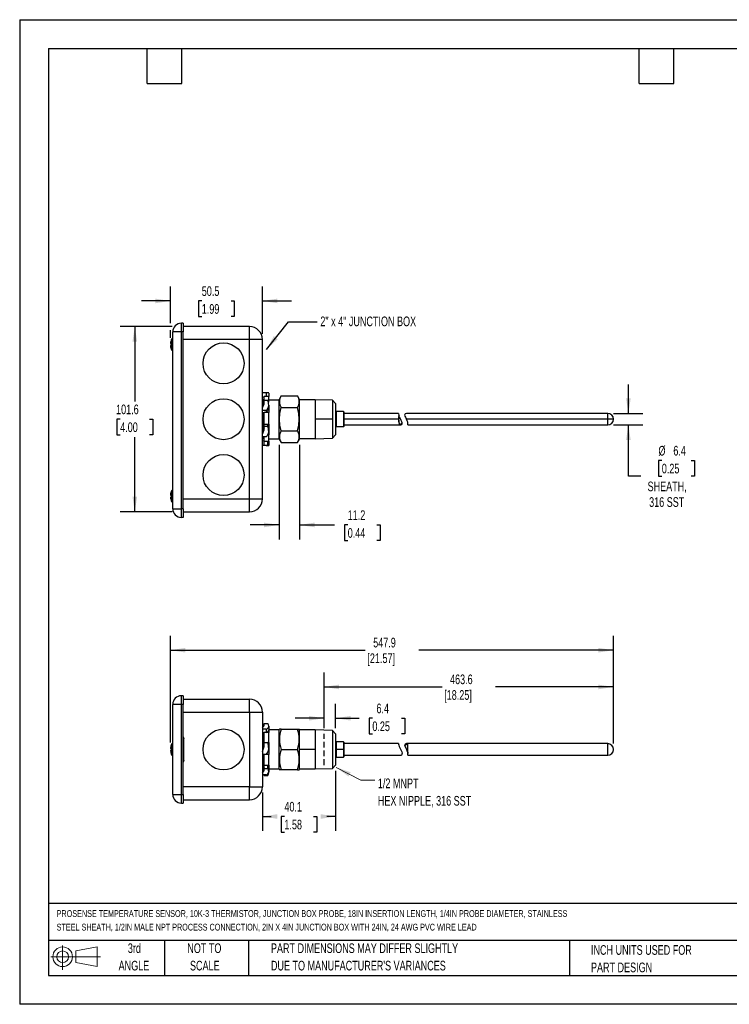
# Model space of a CAD drawing. Header units: millimetres. Extents: x 0 to 699, y 0 to 540.
# Tile 1 of 2: x 0 to 389, y 0 to 540. Entities that reach past the tile are written whole.
import ezdxf

# ---------------------------------------------------------------- set-up
doc = ezdxf.new("R2010")
doc.units = ezdxf.units.MM
doc.header["$LTSCALE"] = 2.5
doc.linetypes.add('CENTERX2', pattern=[20.32, 12.7, -2.54, 2.54, -2.54])
doc.linetypes.add('HIDDEN', pattern=[1.905, 1.27, -0.635])
doc.layers.add('DIMENSIONS', color=140, linetype='Continuous', lineweight=25)
doc.layers.add('TEXT', color=140, linetype='Continuous', lineweight=25)
doc.layers.add('HIDDEN', color=102, linetype='HIDDEN')
doc.layers.add('SLD-DEFPOINTS', color=7, linetype='Continuous')
doc.styles.add('SLDTEXTSTYLE0', font='TXT', dxfattribs={"width": 0.7})
doc.dimstyles.new('SLDDIMSTYLE0', dxfattribs={"dimtxt": 0.18, "dimasz": 8.255, "dimexe": 0, "dimexo": 0.0625, "dimgap": 0, "dimtad": 0, "dimtih": 1, "dimtoh": 1, "dimdec": 0, "dimrnd": 1e-09, "dimzin": 0, "dimdsep": 46, "dimtxsty": 'Standard', "dimsah": 1, "dimcen": 0.09, "dimadec": 0, "dimazin": 0, "dimtfac": 8.255, "dimtdec": 0, "dimtofl": 0, "dimtmove": 0, "dimatfit": 3, "dimfxl": 0, "dimfrac": 2, "dimtolj": 1, "dimtzin": 0, "dimarcsym": 0})
doc.dimstyles.new('SLDDIMSTYLE1', dxfattribs={"dimtxt": 5.39502, "dimasz": 8.255, "dimexe": 0, "dimexo": 0.0625, "dimgap": 1.348755, "dimtad": 0, "dimtih": 1, "dimtoh": 1, "dimdec": 1, "dimrnd": 1e-09, "dimzin": 12, "dimdsep": 46, "dimtxsty": 'SLDTEXTSTYLE0', "dimsah": 1, "dimcen": 0.09, "dimadec": 0, "dimazin": 3, "dimtfac": 1, "dimtdec": 1, "dimtofl": 0, "dimtmove": 0, "dimatfit": 3, "dimfxl": 0, "dimfrac": 2, "dimtolj": 1, "dimtzin": 12, "dimarcsym": 0})
doc.dimstyles.new('SLDDIMSTYLE2', dxfattribs={"dimtxt": 5.39502, "dimasz": 8.255, "dimexe": 0, "dimexo": 0.0625, "dimgap": 1.348755, "dimtad": 0, "dimtih": 1, "dimtoh": 1, "dimdec": 1, "dimrnd": 1e-09, "dimzin": 12, "dimdsep": 46, "dimtxsty": 'SLDTEXTSTYLE0', "dimsah": 1, "dimcen": 0.09, "dimadec": 0, "dimazin": 3, "dimtfac": 1, "dimtdec": 1, "dimtmove": 0, "dimatfit": 0, "dimfxl": 0, "dimfrac": 2, "dimtolj": 1, "dimtzin": 12, "dimarcsym": 0})

# ---------------------------------------------------------------- blocks, each defined once
blk = doc.blocks.new('Block11')
at = {"color": 7, "linetype": 'Continuous', "lineweight": 18}
for p, q in [((6.47, 13.28), (6.47, 0)), ((13.7, 10.42), (25.44, 12.58)), ((25.44, 12.58), (25.44, 1.83)), ((0, 7.2), (27.18, 7.2)), ((13.7, 3.99), (13.7, 10.42)), ((13.7, 3.99), (25.44, 1.83))]:
    blk.add_line(p, q, dxfattribs=at)
for radius in [5.38, 3.21]:
    blk.add_circle((6.47, 7.2), radius, dxfattribs=at)
blk = doc.blocks.new('Block12')
at = {"layer": 'SLD-DEFPOINTS'}
blk.add_blockref('Block11', (0, 0), dxfattribs=at)
blk = doc.blocks.new('SW_NOTE_0')
at = {"layer": 'TEXT', "color": 0, "linetype": 'CENTERX2', "lineweight": 18, "char_height": 3.70642, "attachment_point": 1, "style": 'SLDTEXTSTYLE0'}
for s, insert in [('PROSENSE TEMPERATURE SENSOR, 10K-3 THERMISTOR, JUNCTION BOX PROBE, 18IN INSERTION LENGTH, 1/4IN PROBE DIAMETER, STAINLESS', (0, 4.78)), ('STEEL SHEATH, 1/2IN MALE NPT PROCESS CONNECTION, 2IN X 4IN JUNCTION BOX WITH 24IN, 24 AWG PVC WIRE LEAD', (0, -2.68))]:
    blk.add_mtext(s, dxfattribs=dict(at, insert=insert))
blk = doc.blocks.new('SW_NOTE_0_3')
at = {"layer": 'TEXT', "color": 0, "linetype": 'CENTERX2', "lineweight": 18, "char_height": 5.2917, "attachment_point": 1, "style": 'SLDTEXTSTYLE0'}
for s, insert in [('PART DIMENSIONS MAY DIFFER SLIGHTLY', (0, 6.82)), ("DUE TO MANUFACTURER'S VARIANCES", (0, -2.73))]:
    blk.add_mtext(s, dxfattribs=dict(at, insert=insert))
blk = doc.blocks.new('SW_NOTE_0_4')
at = {"layer": 'TEXT', "color": 0, "linetype": 'CENTERX2', "lineweight": 18, "char_height": 5.292, "attachment_point": 2, "style": 'SLDTEXTSTYLE0'}
for s, insert in [('NOT TO', (13.15, 6.82)), ('SCALE', (13.39, -2.73))]:
    blk.add_mtext(s, dxfattribs=dict(at, insert=insert))
blk = doc.blocks.new('SW_NOTE_0_5')
at = {"layer": 'TEXT', "color": 0, "linetype": 'CENTERX2', "lineweight": 18, "char_height": 5.292, "attachment_point": 2, "style": 'SLDTEXTSTYLE0'}
for s, insert in [('3rd', (5.79, 6.82)), ('ANGLE', (5.54, -2.73))]:
    blk.add_mtext(s, dxfattribs=dict(at, insert=insert))
blk = doc.blocks.new('SW_NOTE_0_6')
at = {"layer": 'TEXT', "color": 0, "linetype": 'CENTERX2', "lineweight": 18, "char_height": 5.2917, "attachment_point": 1, "style": 'SLDTEXTSTYLE0'}
for s, insert in [('INCH UNITS USED FOR', (0, 6.82)), ('PART DESIGN', (0, -2.73))]:
    blk.add_mtext(s, dxfattribs=dict(at, insert=insert))
blk = doc.blocks.new('_D_4')
at = {"layer": 'DIMENSIONS'}
for p, q in [((166.92, 151.43), (166.92, 181.91)), ((325.67, 142.89), (325.67, 181.91)), ((166.92, 173.98), (231.62, 173.98)), ((325.67, 173.98), (260.97, 173.98))]:
    blk.add_line(p, q, dxfattribs=at)
for points in [[(166.92, 173.98), (175.17, 172.71), (175.17, 175.25)], [(325.67, 173.98), (317.41, 175.25), (317.41, 172.71)]]:
    blk.add_solid(points, dxfattribs=at)
at = {"layer": 'DIMENSIONS', "char_height": 5.292, "attachment_point": 1, "style": 'SLDTEXTSTYLE0'}
for s, insert in [('463.6', (236.03, 180.8)), ('[18.25]', (232.83, 172.22))]:
    blk.add_mtext(s, dxfattribs=dict(at, insert=insert))
blk = doc.blocks.new('_D_5')
at = {"layer": 'DIMENSIONS'}
for p, q in [((166.92, 151.43), (166.92, 164.76)), ((173.27, 151.43), (173.27, 164.76)), ((166.92, 156.82), (151.04, 156.82)), ((173.27, 156.82), (186.11, 156.82)), ((193.42, 156.82), (191.61, 156.82)), ((191.61, 156.82), (191.61, 148.25)), ((209.46, 156.82), (211.27, 156.82)), ((211.27, 156.82), (211.27, 148.25)), ((191.61, 148.25), (193.42, 148.25)), ((211.27, 148.25), (209.46, 148.25))]:
    blk.add_line(p, q, dxfattribs=at)
for points in [[(166.92, 156.82), (158.66, 158.09), (158.66, 155.55)], [(173.27, 156.82), (181.52, 155.55), (181.52, 158.09)]]:
    blk.add_solid(points, dxfattribs=at)
at = {"layer": 'DIMENSIONS', "char_height": 5.292, "attachment_point": 1, "style": 'SLDTEXTSTYLE0'}
for s, insert in [('6.4', (195.67, 164.85)), ('0.25', (193.42, 155.07))]:
    blk.add_mtext(s, dxfattribs=dict(at, insert=insert))
blk = doc.blocks.new('_D_6')
at = {"layer": 'DIMENSIONS'}
for p, q in [((82.64, 143.47), (82.64, 202.06)), ((325.67, 142.89), (325.67, 202.06)), ((82.64, 194.12), (189.48, 194.12)), ((325.67, 194.12), (218.83, 194.12))]:
    blk.add_line(p, q, dxfattribs=at)
for points in [[(82.64, 194.12), (90.89, 192.85), (90.89, 195.39)], [(325.67, 194.12), (317.41, 195.39), (317.41, 192.85)]]:
    blk.add_solid(points, dxfattribs=at)
at = {"layer": 'DIMENSIONS', "char_height": 5.292, "attachment_point": 1, "style": 'SLDTEXTSTYLE0'}
for s, insert in [('547.9', (193.89, 200.94)), ('[21.57]', (190.69, 192.37))]:
    blk.add_mtext(s, dxfattribs=dict(at, insert=insert))
blk = doc.blocks.new('_D_7')
at = {"layer": 'DIMENSIONS'}
for p, q in [((173.27, 128.01), (173.27, 95.02)), ((133.14, 116.1), (133.14, 95.02)), ((133.14, 102.96), (137.88, 102.96)), ((145.19, 102.96), (143.38, 102.96)), ((143.38, 102.96), (143.38, 94.38)), ((161.22, 102.96), (163.03, 102.96)), ((163.03, 102.96), (163.03, 94.38)), ((173.27, 102.96), (168.53, 102.96)), ((143.38, 94.38), (145.19, 94.38)), ((163.03, 94.38), (161.22, 94.38))]:
    blk.add_line(p, q, dxfattribs=at)
for points in [[(133.14, 102.96), (141.39, 101.69), (141.39, 104.23)], [(173.27, 102.96), (165.01, 104.23), (165.01, 101.69)]]:
    blk.add_solid(points, dxfattribs=at)
at = {"layer": 'DIMENSIONS', "char_height": 5.292, "attachment_point": 1, "style": 'SLDTEXTSTYLE0'}
for s, insert in [('40.1', (145.19, 110.99)), ('1.58', (145.19, 101.2))]:
    blk.add_mtext(s, dxfattribs=dict(at, insert=insert))
blk = doc.blocks.new('SW_NOTE_0_7')
at = {"layer": 'TEXT', "color": 0, "linetype": 'CENTERX2', "lineweight": 18, "attachment_point": 1, "style": 'SLDTEXTSTYLE0'}
for s, insert, char_height in [('1/2 MNPT', (1.65, 0.98), 5.292), ('HEX NIPPLE, 316 SST', (1.65, -8.58), 5.2917)]:
    blk.add_mtext(s, dxfattribs=dict(at, insert=insert, char_height=char_height))
blk = doc.blocks.new('_D_8')
at = {"layer": 'DIMENSIONS'}
for p, q in [((142.28, 306.72), (142.28, 254.85)), ((153.46, 306.72), (153.46, 254.85)), ((142.28, 262.79), (126.41, 262.79)), ((153.46, 262.79), (172.6, 262.79)), ((179.91, 262.79), (178.1, 262.79)), ((178.1, 262.79), (178.1, 254.21)), ((195.94, 262.79), (197.75, 262.79)), ((197.75, 262.79), (197.75, 254.21)), ((178.1, 254.21), (179.91, 254.21)), ((197.75, 254.21), (195.94, 254.21))]:
    blk.add_line(p, q, dxfattribs=at)
for points in [[(142.28, 262.79), (134.03, 264.06), (134.03, 261.52)], [(153.46, 262.79), (161.71, 261.52), (161.71, 264.06)]]:
    blk.add_solid(points, dxfattribs=at)
at = {"layer": 'DIMENSIONS', "char_height": 5.292, "attachment_point": 1, "style": 'SLDTEXTSTYLE0'}
for s, insert in [('11.2', (179.91, 270.81)), ('0.44', (179.91, 261.03))]:
    blk.add_mtext(s, dxfattribs=dict(at, insert=insert))
blk = doc.blocks.new('_D_9')
at = {"layer": 'DIMENSIONS'}
for p, q in [((333.84, 323.93), (333.84, 339.8)), ((325.67, 323.93), (341.78, 323.93)), ((325.67, 317.58), (341.78, 317.58)), ((333.84, 289.53), (333.84, 317.58)), ((352.17, 298.1), (350.36, 298.1)), ((350.36, 298.1), (350.36, 289.53)), ((368.2, 298.1), (370.01, 298.1)), ((370.01, 298.1), (370.01, 289.53)), ((340.75, 289.53), (333.84, 289.53)), ((350.36, 289.53), (352.17, 289.53)), ((370.01, 289.53), (368.2, 289.53))]:
    blk.add_line(p, q, dxfattribs=at)
for points in [[(333.84, 323.93), (335.11, 332.18), (332.57, 332.18)], [(333.84, 317.58), (332.57, 309.32), (335.11, 309.32)]]:
    blk.add_solid(points, dxfattribs=at)
at = {"layer": 'DIMENSIONS', "char_height": 5.292, "attachment_point": 1, "style": 'SLDTEXTSTYLE0'}
for s, insert in [('%%c', (350.34, 306.13)), ('6.4', (358.49, 306.13)), ('0.25', (352.17, 296.35)), ('SHEATH,', (344.37, 286.56)), ('316 SST', (345.22, 277.99))]:
    blk.add_mtext(s, dxfattribs=dict(at, insert=insert))
blk = doc.blocks.new('_D_10')
at = {"layer": 'DIMENSIONS'}
for p, q in [((82.64, 373.46), (82.64, 393.52)), ((133.14, 367.61), (133.14, 393.52)), ((82.64, 385.58), (66.76, 385.58)), ((99.87, 385.58), (98.06, 385.58)), ((98.06, 385.58), (98.06, 377.01)), ((115.9, 385.58), (117.72, 385.58)), ((117.72, 385.58), (117.72, 377.01)), ((133.14, 385.58), (149.01, 385.58)), ((98.06, 377.01), (99.87, 377.01)), ((117.72, 377.01), (115.9, 377.01)), ((82.64, 365.39), (82.64, 369.65))]:
    blk.add_line(p, q, dxfattribs=at)
for points in [[(82.64, 385.58), (74.38, 386.85), (74.38, 384.31)], [(133.14, 385.58), (141.39, 384.31), (141.39, 386.85)]]:
    blk.add_solid(points, dxfattribs=at)
at = {"layer": 'DIMENSIONS', "char_height": 5.292, "attachment_point": 1, "style": 'SLDTEXTSTYLE0'}
for s, insert in [('50.5', (99.87, 393.61)), ('1.99', (99.87, 383.83))]:
    blk.add_mtext(s, dxfattribs=dict(at, insert=insert))
blk = doc.blocks.new('_D_11')
at = {"layer": 'DIMENSIONS'}
for p, q in [((83.61, 371.55), (55.2, 371.55)), ((63.14, 371.55), (63.14, 330.53)), ((55.13, 320.75), (53.31, 320.75)), ((53.31, 320.75), (53.31, 312.18)), ((71.16, 320.75), (72.97, 320.75)), ((72.97, 320.75), (72.97, 312.18)), ((53.31, 312.18), (55.13, 312.18)), ((63.14, 269.95), (63.14, 310.97)), ((72.97, 312.18), (71.16, 312.18)), ((83.61, 269.95), (55.2, 269.95))]:
    blk.add_line(p, q, dxfattribs=at)
for points in [[(63.14, 371.55), (61.87, 363.3), (64.41, 363.3)], [(63.14, 269.95), (64.41, 278.21), (61.87, 278.21)]]:
    blk.add_solid(points, dxfattribs=at)
at = {"layer": 'DIMENSIONS', "char_height": 5.292, "attachment_point": 1, "style": 'SLDTEXTSTYLE0'}
for s, insert in [('101.6', (52.88, 328.78)), ('4.00', (55.13, 319))]:
    blk.add_mtext(s, dxfattribs=dict(at, insert=insert))

msp = doc.modelspace()

# ---------------------------------------------------------------- linework, layer by layer
at = {"color": 7, "linetype": 'Continuous'}
for p, q in [((0.01, 539.76), (0.01, 0.01)), ((0.01, 539.76), (698.51, 539.76)), ((698.51, 0.01), (0.01, 0.01))]:
    msp.add_line(p, q, dxfattribs=at)
for p, q in [((88.69, 368.63), (88.69, 373.33)), ((89.58, 373.33), (88.69, 373.33)), ((89.58, 373.33), (89.58, 368.63)), ((88.69, 368.63), (83.99, 368.63)), ((83.99, 271.6), (83.99, 368.63)), ((89.58, 368.63), (88.69, 368.63)), ((88.69, 271.6), (88.69, 368.63)), ((126.03, 371.55), (89.58, 371.55)), ((89.58, 271.6), (89.58, 368.63)), ((126.03, 364.44), (126.03, 371.55)), ((82.64, 362.22), (83.23, 362.22)), ((83.23, 364.54), (83.23, 364.6)), ((83.23, 364.54), (83.23, 362.22)), ((83.23, 361.65), (83.23, 362.22)), ((83.23, 361.07), (83.23, 361.65)), ((83.23, 361.65), (83.99, 361.65)), ((126.03, 364.44), (89.58, 364.44)), ((133.14, 364.44), (126.03, 364.44)), ((126.03, 277.06), (126.03, 364.44)), ((133.14, 277.06), (133.14, 364.44)), ((83.23, 361.07), (82.64, 361.07)), ((83.23, 361.07), (83.23, 358.75)), ((83.23, 358.69), (83.23, 358.75)), ((135.2, 335.23), (133.14, 335.23)), ((135.2, 335.23), (135.2, 333.13)), ((136.57, 335.11), (136.57, 333.13)), ((134.1, 332.81), (133.14, 332.81)), ((134.1, 332.64), (133.14, 332.75)), ((133.7, 331.42), (133.14, 331.4)), ((133.7, 328.27), (133.7, 331.42)), ((133.7, 331.42), (134.1, 331.42)), ((135.2, 333.13), (134.1, 333.13)), ((134.1, 331.22), (134.1, 333.13)), ((134.1, 331.22), (136.11, 331.22)), ((134.1, 329.24), (134.1, 331.22)), ((136.57, 333.13), (135.2, 333.13)), ((136.57, 330.09), (136.39, 330.09)), ((136.39, 330.09), (136.57, 330.09)), ((136.57, 330.09), (136.57, 333.13)), ((136.57, 331.42), (142.28, 331.42)), ((136.57, 330.09), (136.57, 330.09)), ((143.42, 333.58), (142.28, 331.61)), ((142.28, 320.75), (142.28, 331.61)), ((143.42, 333.58), (152.32, 333.58)), ((153.46, 331.61), (152.32, 333.58)), ((153.46, 320.75), (153.46, 331.61)), ((162.04, 331.42), (153.46, 331.42)), ((171.49, 331.12), (162.04, 331.42)), ((162.04, 331.42), (162.04, 320.75)), ((173.27, 329.29), (171.49, 331.12)), ((171.49, 331.12), (171.49, 320.75)), ((173.27, 329.29), (173.27, 312.21)), ((133.14, 326.94), (134.1, 329.24)), ((135.2, 325.61), (133.14, 325.61)), ((134.1, 324.31), (133.14, 324.31)), ((133.7, 320.75), (133.7, 324.31)), ((135.2, 324.49), (134.1, 324.49)), ((134.1, 317.97), (134.1, 324.49)), ((135.2, 325.61), (135.2, 324.49)), ((136.57, 324.49), (135.2, 324.49)), ((136.57, 328.41), (136.57, 328.23)), ((136.57, 328.23), (136.57, 327.1)), ((136.57, 327.1), (136.57, 324.49)), ((136.57, 317.97), (136.57, 324.49)), ((143.42, 327.17), (152.32, 327.17)), ((177.59, 324.94), (173.65, 324.94)), ((173.65, 324.94), (173.65, 316.56)), ((177.71, 324.82), (177.59, 324.94)), ((177.59, 324.94), (177.59, 316.56)), ((177.71, 324.82), (177.71, 316.69)), ((207.81, 323.93), (177.71, 323.93)), ((322.49, 323.93), (212.11, 323.93)), ((322.49, 320.75), (322.49, 323.93)), ((133.7, 320.75), (133.14, 320.75)), ((133.7, 315.04), (133.7, 320.75)), ((142.28, 309.89), (142.28, 320.75)), ((142.43, 320.75), (142.28, 320.75)), ((153.46, 320.75), (153.31, 320.75)), ((153.46, 309.89), (153.46, 320.75)), ((162.04, 320.75), (162.04, 310.08)), ((171.49, 320.75), (162.04, 320.75)), ((171.49, 320.75), (171.49, 310.38)), ((207.81, 320.75), (177.71, 320.75)), ((208.06, 322.64), (207.94, 323)), ((209.74, 318.51), (209.69, 318.87)), ((322.49, 320.75), (212.11, 320.75)), ((325.67, 320.75), (322.49, 320.75)), ((322.49, 317.58), (322.49, 320.75)), ((134.1, 316.06), (133.14, 313.65)), ((133.14, 312.52), (134.1, 314.92)), ((134.1, 317.97), (136.11, 317.97)), ((134.1, 316.99), (134.1, 317.97)), ((134.1, 316.99), (136.11, 316.99)), ((134.1, 314.92), (134.1, 316.99)), ((136.11, 316.99), (136.11, 317.97)), ((136.11, 317.97), (136.57, 317.97)), ((136.57, 317.97), (136.57, 315.04)), ((136.57, 315.04), (136.57, 314.06)), ((136.57, 314.06), (136.57, 313.87)), ((136.57, 313.87), (136.57, 312.11)), ((143.42, 314.34), (152.32, 314.34)), ((177.59, 316.56), (173.65, 316.56)), ((177.71, 316.69), (177.59, 316.56)), ((177.71, 317.58), (208.94, 317.58)), ((212.85, 317.58), (322.49, 317.58)), ((135.2, 311.13), (133.14, 311.13)), ((133.14, 310.1), (133.7, 310.08)), ((134.1, 308.86), (133.14, 308.76)), ((133.7, 310.08), (133.7, 311.13)), ((133.7, 310.08), (134.1, 310.08)), ((134.1, 308.63), (134.1, 311.13)), ((134.1, 308.63), (136.11, 308.63)), ((134.1, 306.52), (134.1, 308.63)), ((136.04, 312.11), (136.57, 312.11)), ((136.57, 312.11), (136.04, 312.11)), ((136.11, 308.63), (136.57, 308.63)), ((136.11, 306.52), (136.11, 308.63)), ((136.57, 312.11), (136.57, 312.11)), ((136.57, 308.63), (136.57, 312.11)), ((136.57, 310.08), (142.28, 310.08)), ((136.57, 308.63), (136.57, 308.51)), ((136.57, 308.51), (136.57, 306.4)), ((142.28, 309.89), (143.42, 307.92)), ((143.42, 307.92), (152.32, 307.92)), ((152.32, 307.92), (153.46, 309.89)), ((162.04, 310.08), (153.46, 310.08)), ((162.04, 310.08), (171.49, 310.38)), ((171.49, 310.38), (173.27, 312.21)), ((133.14, 306.33), (134.1, 306.44)), ((135.2, 306.27), (133.14, 306.27)), ((134.1, 306.52), (136.11, 306.52)), ((134.1, 306.44), (134.1, 306.52)), ((136.57, 306.4), (136.57, 306.39)), ((83.23, 281.54), (83.23, 281.49)), ((83.23, 281.49), (83.23, 279.16)), ((82.64, 279.16), (83.23, 279.16)), ((83.23, 278.02), (82.64, 278.02)), ((83.23, 279.16), (83.23, 278.59)), ((83.23, 278.59), (83.99, 278.59)), ((83.23, 278.59), (83.23, 278.02)), ((83.23, 278.02), (83.23, 275.69)), ((83.23, 275.69), (83.23, 275.63)), ((89.58, 277.06), (126.03, 277.06)), ((126.03, 277.06), (133.14, 277.06)), ((126.03, 269.95), (126.03, 277.06)), ((83.99, 271.6), (88.69, 271.6)), ((89.58, 271.6), (88.69, 271.6)), ((88.69, 266.9), (88.69, 271.6)), ((89.58, 271.6), (89.58, 266.9)), ((89.58, 269.95), (126.03, 269.95)), ((89.58, 266.9), (88.69, 266.9)), ((88.69, 164.42), (88.69, 169.12)), ((89.58, 169.12), (88.69, 169.12)), ((89.58, 169.12), (89.58, 164.42)), ((88.69, 164.42), (83.99, 164.42)), ((83.99, 115.02), (83.99, 164.42)), ((88.69, 115.02), (88.69, 164.42)), ((89.58, 164.42), (88.69, 164.42)), ((89.58, 167.28), (126.03, 167.28)), ((89.58, 115.02), (89.58, 164.42)), ((126.03, 160.17), (126.03, 167.28)), ((89.58, 160.17), (126.03, 160.17)), ((126.03, 160.17), (126.03, 119.27)), ((126.03, 160.17), (133.14, 160.17)), ((133.14, 160.17), (133.14, 119.27)), ((134.1, 153.64), (133.14, 153.64)), ((133.14, 151.61), (134.1, 152.88)), ((134.1, 153.98), (136.11, 153.98)), ((134.1, 152.88), (134.1, 153.98)), ((136.57, 152.43), (136.57, 152.33)), ((136.57, 152.33), (136.57, 150.46)), ((89.96, 145.99), (89.96, 145.75)), ((89.96, 133.69), (89.96, 145.75)), ((135.2, 150.88), (133.14, 150.88)), ((134.1, 148.74), (133.14, 148.74)), ((133.7, 140.11), (133.7, 148.74)), ((135.2, 149.02), (134.1, 149.02)), ((134.1, 143.51), (134.1, 149.02)), ((135.2, 150.88), (135.2, 149.02)), ((136.57, 149.02), (135.2, 149.02)), ((136.57, 150.46), (136.57, 149.02)), ((142.28, 150.39), (136.57, 150.39)), ((136.57, 143.51), (136.57, 149.02)), ((142.43, 150.83), (142.28, 150.58)), ((142.28, 128.86), (142.28, 150.58)), ((143.42, 150.83), (152.32, 150.83)), ((152.32, 150.83), (153.31, 150.83)), ((153.46, 150.58), (153.31, 150.83)), ((153.46, 128.86), (153.46, 150.58)), ((162.04, 150.39), (153.46, 150.39)), ((162.04, 150.39), (162.04, 139.72)), ((171.49, 150.09), (162.04, 150.39)), ((173.27, 148.26), (171.49, 150.09)), ((171.49, 150.09), (171.49, 129.35)), ((173.27, 148.26), (173.27, 131.18)), ((83.23, 142.67), (83.23, 142.62)), ((83.23, 142.62), (83.23, 140.29)), ((133.14, 138.53), (134.1, 141.26)), ((134.1, 141.26), (134.1, 143.59)), ((134.1, 143.59), (136.11, 143.59)), ((136.57, 143.51), (136.13, 143.51)), ((136.13, 143.51), (136.57, 143.51)), ((136.57, 143.51), (136.57, 140.28)), ((136.57, 143.51), (136.57, 143.51)), ((177.59, 143.91), (173.65, 143.91)), ((173.65, 143.91), (173.65, 139.72)), ((177.71, 143.78), (177.59, 143.91)), ((177.59, 143.91), (177.59, 139.72)), ((177.71, 143.78), (177.71, 139.72)), ((207.81, 142.89), (177.71, 142.89)), ((211.23, 141.61), (211.12, 141.96)), ((322.49, 142.89), (212.11, 142.89)), ((322.49, 136.54), (322.49, 142.89)), ((82.64, 140.29), (83.23, 140.29)), ((83.23, 139.15), (82.64, 139.15)), ((83.23, 140.29), (83.23, 139.15)), ((83.23, 139.15), (83.23, 136.82)), ((83.23, 136.82), (83.23, 136.77)), ((135.2, 136.97), (133.14, 136.97)), ((134.1, 136.87), (133.14, 136.87)), ((133.7, 129.53), (133.7, 136.87)), ((135.2, 136.89), (134.1, 136.89)), ((134.1, 131.12), (134.1, 136.89)), ((135.2, 136.97), (135.2, 136.89)), ((136.57, 136.89), (135.2, 136.89)), ((136.57, 140.28), (136.57, 140.06)), ((136.57, 140.06), (136.57, 139.98)), ((136.57, 139.98), (136.57, 136.89)), ((136.57, 131.12), (136.57, 136.89)), ((143.42, 139.72), (152.32, 139.72)), ((162.04, 139.72), (153.46, 139.72)), ((162.04, 139.72), (162.04, 129.05)), ((173.65, 139.72), (173.27, 139.72)), ((177.59, 139.72), (173.65, 139.72)), ((173.65, 139.72), (173.65, 135.53)), ((173.65, 135.53), (177.59, 135.53)), ((177.59, 139.72), (177.59, 135.53)), ((177.71, 139.72), (177.59, 139.72)), ((177.59, 135.53), (177.71, 135.66)), ((177.71, 139.72), (177.71, 135.66)), ((177.71, 136.54), (208.93, 136.54)), ((212.92, 137.47), (212.86, 137.83)), ((212.86, 136.54), (322.49, 136.54)), ((89.96, 133.69), (89.96, 133.45)), ((134.1, 130.14), (133.14, 128.69)), ((134.1, 131.12), (136.11, 131.12)), ((134.1, 129.33), (134.1, 131.12)), ((136.11, 131.12), (136.57, 131.12)), ((136.11, 129.33), (136.11, 131.12)), ((136.57, 131.12), (136.57, 129.35)), ((173.27, 131.18), (171.49, 129.35)), ((133.14, 129.07), (133.38, 129.06)), ((133.14, 126.64), (134.1, 128.09)), ((135.2, 125.8), (133.14, 125.8)), ((134.1, 129.33), (136.11, 129.33)), ((134.1, 128.09), (134.1, 129.33)), ((134.1, 125.46), (134.1, 125.8)), ((134.1, 125.46), (136.11, 125.46)), ((136.11, 125.46), (136.11, 126.47)), ((136.47, 127.02), (136.57, 127.02)), ((136.57, 129.35), (136.57, 127.57)), ((136.57, 129.05), (142.28, 129.05)), ((136.57, 127.57), (136.57, 127.45)), ((136.57, 127.02), (136.57, 127.01)), ((142.28, 128.86), (142.43, 128.61)), ((143.42, 128.61), (142.43, 128.61)), ((152.32, 128.61), (143.42, 128.61)), ((152.32, 128.61), (153.31, 128.61)), ((153.31, 128.61), (153.46, 128.86)), ((153.46, 129.05), (162.04, 129.05)), ((162.04, 129.05), (171.49, 129.35)), ((126.03, 119.27), (89.58, 119.27)), ((126.03, 119.27), (133.14, 119.27)), ((126.03, 112.16), (126.03, 119.27)), ((83.99, 115.02), (88.69, 115.02)), ((88.69, 110.32), (88.69, 115.02)), ((88.69, 115.02), (89.58, 115.02)), ((89.58, 115.02), (89.58, 110.32)), ((88.69, 110.32), (89.58, 110.32)), ((89.58, 112.16), (126.03, 112.16))]:
    msp.add_line(p, q)
at = {"flags": 128}
for points in [[(142.43, 320.75), (142.69, 323.96), (143.42, 327.17)], [(153.31, 320.75), (153.05, 323.96), (152.32, 327.17)], [(207.81, 323.89), (207.81, 323.91), (207.82, 323.61), (207.94, 323), (207.94, 323)], [(143.42, 314.34), (142.7, 317.48), (142.43, 320.75)], [(152.32, 314.34), (153.04, 317.48), (153.31, 320.75)], [(207.81, 320.75), (207.81, 319.61), (207.9, 318.7), (208.13, 318.06), (208.51, 317.69), (209.01, 317.58), (209.53, 317.87), (209.72, 318.36), (209.74, 318.51)], [(207.85, 320.75), (207.87, 319.89), (207.98, 319.12), (208.2, 318.56), (208.53, 318.21), (208.97, 318.08), (209.43, 318.3), (209.65, 318.73), (209.69, 318.87)], [(209.69, 318.87), (209.55, 319.38), (209.26, 320.08), (208.86, 320.9), (208.39, 321.84), (208.09, 322.56), (208.07, 322.6)], [(212.85, 317.59), (212.85, 317.58), (212.9, 317.79), (212.93, 318.33), (212.8, 319.11), (212.51, 319.91), (212.11, 320.75)], [(143.42, 150.83), (142.7, 150.83), (142.43, 150.83)], [(83.23, 142.62), (82.84, 141.5), (82.64, 140.29)], [(207.81, 142.89), (207.81, 142.68), (207.9, 142.14), (208.13, 141.4), (208.51, 140.58), (209.01, 139.57), (209.53, 138.39), (209.72, 137.64), (209.74, 137.47)], [(211.23, 141.61), (211.38, 141.23), (211.71, 140.52), (212.15, 139.65), (212.6, 138.67), (212.83, 137.98), (212.92, 137.45)], [(212.92, 137.47), (212.93, 137.95), (212.88, 138.8), (212.85, 139.85), (212.9, 140.87), (212.93, 141.77), (212.8, 142.44), (212.51, 142.78), (212.11, 142.89)], [(212.91, 141.25), (212.79, 141.86), (212.54, 142.23), (212.18, 142.38), (212.11, 142.39)], [(82.64, 139.15), (82.83, 137.98), (83.23, 136.82)], [(212.86, 136.57), (212.85, 136.55), (212.9, 136.8), (212.93, 137.36), (212.92, 137.47)], [(212.86, 137.83), (212.89, 138), (212.91, 138.31)]]:
    msp.add_lwpolyline(points, dxfattribs=at)
for centre in [(111.8, 351.36), (111.8, 320.75), (111.8, 290.14), (111.8, 139.72)]:
    msp.add_circle(centre, 11.24)
for centre, radius, start, end in [((88.69, 368.63), 4.7, 90, 180), ((126.03, 364.44), 7.11, 0, 90), ((89.7, 361.65), 7.09, 155.8668, 175.3759), ((83.7, 364.39), 0.508, 54.8726, 155.4565), ((89.7, 361.65), 7.09, 184.6241, 204.1332), ((83.7, 358.9), 0.508, 204.5435, 305.1274), ((135.35, 328.97), 6.27, 78.7889, 91.4028), ((126.35, 328.19), 10.22, 1.2639, 17.2476), ((148.27, 330.37), 5.81, 146.4991, 213.5009), ((147.47, 330.37), 5.81, 326.4991, 33.5009), ((133.05, 328.4), 3.52, 307.5282, 357.2194), ((133.05, 327.27), 3.52, 307.5282, 357.2194), ((173.65, 325.32), 0.381, 180, 270), ((212.17, 322.85), 1.06, 92.9211, 171.9443), ((322.49, 320.75), 3.18, 0, 90), ((217.18, 321.32), 9.39, 169.7419, 183.4985), ((213.79, 321.04), 5.95, 164.4416, 182.8069), ((222.04, 326.49), 11.47, 197.7438, 210.0305), ((322.49, 320.75), 3.17, 270, 0), ((132.84, 314.02), 3.73, 309.1579, 357.6317), ((125.45, 314.81), 11.12, 1.1979, 16.5309), ((125.45, 313.83), 11.12, 1.1979, 16.5309), ((148.27, 311.13), 5.81, 146.4991, 213.5009), ((147.47, 311.13), 5.81, 326.4991, 33.5009), ((173.65, 316.18), 0.381, 90, 180), ((136.1, 307.7), 0.93, 59.8208, 89.3665), ((135.35, 312.54), 6.27, 268.5972, 281.2111), ((136.1, 305.59), 0.93, 59.8208, 89.3665), ((89.7, 278.59), 7.09, 155.8668, 175.3759), ((83.7, 281.33), 0.508, 54.8726, 155.4565), ((89.7, 278.59), 7.09, 184.6241, 204.1332), ((83.7, 275.84), 0.508, 204.5435, 305.1274), ((126.03, 277.06), 7.11, 270, 0), ((88.69, 271.6), 4.7, 180, 270), ((88.69, 164.42), 4.7, 90, 180), ((126.03, 160.17), 7.11, 0, 90), ((134.65, 152.77), 1.96, 286.0181, 346.9722), ((133.15, 152.26), 3.42, 2.8365, 30.0916), ((88.81, 145.99), 1.14, 0, 48.1897), ((88.95, 145.71), 1.01, 308.554, 2.2141), ((134.65, 150.9), 1.96, 286.0181, 346.9722), ((158.77, 145.28), 16.33, 160.1019, 199.8981), ((136.97, 145.28), 16.33, 340.1019, 19.8981), ((83.7, 142.46), 0.508, 54.8726, 155.4565), ((122.5, 140.02), 14.07, 1.0355, 14.6824), ((173.65, 144.29), 0.381, 180, 270), ((212.25, 141.75), 1.16, 97.0169, 169.1531), ((212.29, 141.31), 1.09, 99.0914, 164.1822), ((322.49, 139.72), 3.18, 0, 90), ((83.7, 136.98), 0.508, 204.5435, 305.1274), ((132.15, 140.17), 4.42, 313.6025, 358.5823), ((132.15, 140.09), 4.42, 313.6025, 358.5823), ((158.77, 134.16), 16.33, 160.1019, 199.8981), ((136.97, 134.16), 16.33, 340.1019, 19.8981), ((173.65, 135.15), 0.381, 90, 180), ((208.92, 137.4), 0.825, 270.5589, 5.3706), ((322.49, 139.72), 3.18, 270, 0), ((88.91, 133.71), 1.05, 358.6535, 50.418), ((88.81, 133.45), 1.14, 311.8103, 0), ((132.25, 129.18), 4.32, 2.337, 26.7039), ((134.44, 127.82), 2.16, 290.4391, 350.0537), ((132.25, 127.39), 4.32, 2.337, 26.7039), ((133.15, 127.18), 3.42, 329.9084, 357.1635), ((126.03, 119.27), 7.11, 270, 0), ((88.69, 115.02), 4.7, 180, 270)]:
    msp.add_arc(centre, radius, start, end)
msp.add_solid([(173.6, 129.9), (180.33, 124.94), (181.5, 127.19)])
at = {"layer": 'HIDDEN'}
msp.add_line((166.92, 131.18), (166.92, 148.26), dxfattribs=at)
at = {"layer": 'TEXT'}
for p, q in [((15.87, 523.88), (682.62, 523.88)), ((15.87, 523.88), (15.87, 15.87)), ((69.85, 504.82), (69.85, 523.88)), ((88.9, 504.82), (88.9, 523.88)), ((339.72, 504.82), (339.72, 523.88)), ((358.77, 504.82), (358.77, 523.88)), ((69.85, 504.82), (88.9, 504.82)), ((339.72, 504.82), (358.77, 504.82)), ((682.62, 55.32), (15.87, 55.32)), ((682.62, 34.92), (15.87, 34.92)), ((79.37, 34.92), (79.37, 15.87)), ((125.53, 34.92), (125.53, 15.87)), ((301.62, 34.92), (301.62, 15.87)), ((15.87, 15.87), (682.62, 15.87))]:
    msp.add_line(p, q, dxfattribs=at)
at = {"layer": 'TEXT', "linetype": 'CENTERX2', "lineweight": 18, "flags": 128}
msp.add_lwpolyline([(194.8, 122.8), (187.15, 122.8), (173.6, 129.9)], dxfattribs=at)

# ---------------------------------------------------------------- block references
at = {"layer": 'SLD-DEFPOINTS'}
msp.add_blockref('Block12', (17.09, 18.88), dxfattribs=at)
at = {"layer": 'TEXT', "linetype": 'CENTERX2', "lineweight": 18}
for name, p in [('SW_NOTE_0_7', (194.8, 122.8)), ('SW_NOTE_0', (20.28, 46.84)), ('SW_NOTE_0_5', (57.12, 26.59)), ('SW_NOTE_0_4', (88.14, 26.59)), ('SW_NOTE_0_3', (137.8, 26.59)), ('SW_NOTE_0_6', (313.32, 25.62))]:
    msp.add_blockref(name, p, dxfattribs=at)

# ---------------------------------------------------------------- texts
at = {"layer": 'TEXT', "linetype": 'CENTERX2', "lineweight": 18, "insert": (164.91, 377.03), "char_height": 5.2917, "attachment_point": 1, "style": 'SLDTEXTSTYLE0'}
msp.add_mtext('2" x 4" JUNCTION BOX', dxfattribs=at)

# ---------------------------------------------------------------- dimensions: what is measured, and where the dimension line sits
at = {"layer": 'DIMENSIONS'}
for base, p1, p2, picture, middle in [((82.64, 385.58), (133.14, 364.44), (82.64, 362.22), '_D_10', (107.89, 385.58)), ((153.46, 262.79), (142.28, 309.89), (153.46, 309.89), '_D_8', (187.92, 262.79)), ((166.9174, 156.8241), (173.2699, 148.2564), (166.9174, 148.2564), '_D_5', (201.4409, 156.8241))]:
    dim = msp.add_linear_dim(base=base, p1=p1, p2=p2, dimstyle='SLDDIMSTYLE2', dxfattribs=at)
    dim.commit()
    dim.dimension.update_dxf_attribs({"geometry": picture, "text_midpoint": middle, "dimtype": 160})
for base, p1, p2, angle, picture, middle in [((63.14, 269.95), (86.78, 371.55), (86.78, 269.95), 90, '_D_11', (63.14, 320.75)), ((173.27, 102.96), (133.14, 119.27), (173.27, 131.18), 0, '_D_7', (153.2, 102.96))]:
    dim = msp.add_linear_dim(base=base, p1=p1, p2=p2, angle=angle, dimstyle='SLDDIMSTYLE1', dxfattribs=at)
    dim.commit()
    dim.dimension.update_dxf_attribs({"geometry": picture, "text_midpoint": middle, "dimtype": 160})
dim = msp.add_linear_dim(base=(333.84389792, 317.57621119), p1=(322.49486442, 323.92621119), p2=(322.49486442, 317.57621119), angle=90, text='%%c<>\\PSHEATH,\\P316 SST', dimstyle='SLDDIMSTYLE2', dxfattribs=at)
dim.commit()
dim.dimension.update_dxf_attribs({"geometry": '_D_9', "text_midpoint": (333.84389792, 289.5250641), "dimtype": 160})
for base, p1, p2, text, picture, middle in [((325.67, 194.12), (82.64, 140.29), (325.67, 139.72), '547.9\\P[21.57]', '_D_6', (204.15, 194.12)), ((166.92, 173.98), (325.67, 139.72), (166.92, 148.26), '463.6\\P[18.25]', '_D_4', (246.29, 173.98))]:
    dim = msp.add_linear_dim(base=base, p1=p1, p2=p2, text=text, dimstyle='SLDDIMSTYLE1', dxfattribs=at)
    dim.commit()
    dim.dimension.update_dxf_attribs({"geometry": picture, "text_midpoint": middle, "dimtype": 160})

# ---------------------------------------------------------------- leaders
at = {"layer": 'TEXT', "linetype": 'CENTERX2', "lineweight": 18}
msp.add_leader([(135.3, 358.99), (147.35, 374.05), (163.22, 374.05)], dimstyle='SLDDIMSTYLE0', dxfattribs=at)

doc.saveas('drawing.dxf')
